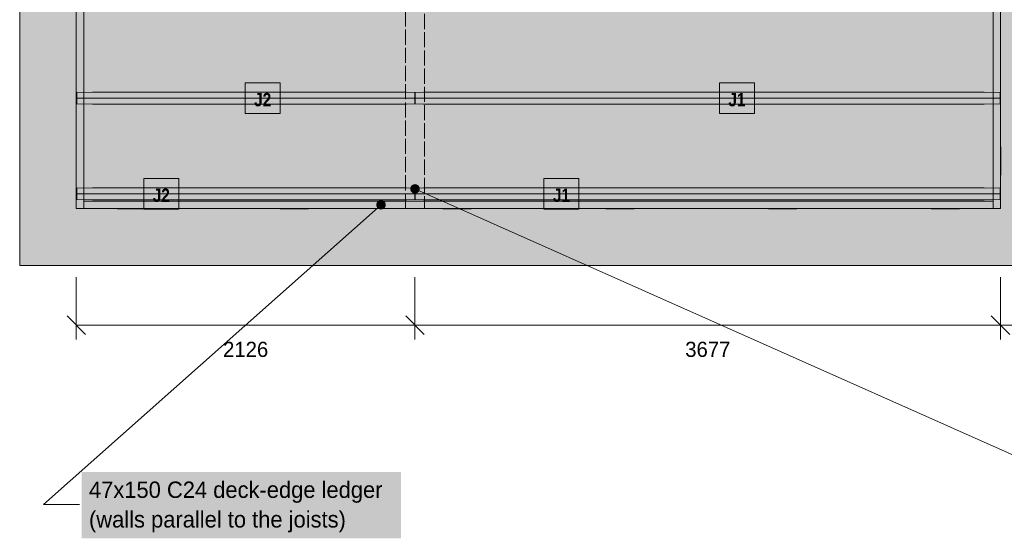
# Model space of a CAD drawing. Header units: millimetres. Extents: x 17 to 413, y 4 to 292.
# Tile 3 of 9: x 86 to 168, y 105 to 148. Entities that reach past the tile are written whole.
import ezdxf
from ezdxf.enums import TextEntityAlignment as Align

# ---------------------------------------------------------------- set-up
doc = ezdxf.new("R2010")
doc.units = ezdxf.units.MM
doc.linetypes.add('DASHED', pattern=[1.524, 1.27, -0.254])
for name, color, linetype in [('FILL-C_735940', 7, 'Continuous'), ('FILL-C_B27326', 7, 'Continuous'), ('FILL-EPS', 7, 'Continuous'), ('FILL-LIGHT', 7, 'Continuous'), ('FILL-TIMBER', 7, 'Continuous'), ('FILL-WHITE', 7, 'Continuous'), ('LINE-C_735940', 7, 'Continuous'), ('LINE-C_735940-DASH', 7, 'DASHED'), ('LINE-C_B27326', 7, 'Continuous'), ('LINE-GREY', 7, 'Continuous'), ('LINE-INK', 7, 'Continuous'), ('LINE-TLS_BLUE', 7, 'Continuous'), ('TEXT-C_B27326', 7, 'Continuous'), ('TEXT-INK', 7, 'Continuous'), ('TEXT-TLS_BLUE', 7, 'Continuous')]:
    doc.layers.add(name, color=color, linetype=linetype)
doc.styles.add('OpenSansCondensed-Bold', font='OpenSansCondensed-Bold.ttf')

msp = doc.modelspace()

# ---------------------------------------------------------------- hatches: boundary and pattern name
at = {"layer": 'FILL-C_735940', "true_color": 0x735940}
h = msp.add_hatch(color=256, dxfattribs=at)
h.dxf.hatch_style = 1
h.paths.add_polyline_path([(119.467, 133.867), (119.453, 133.97), (119.413, 134.067), (119.35, 134.149), (119.267, 134.213), (119.17, 134.253), (119.067, 134.267), (118.963, 134.253), (118.867, 134.213), (118.784, 134.149), (118.72, 134.067), (118.68, 133.97), (118.667, 133.867), (118.68, 133.763), (118.72, 133.667), (118.784, 133.584), (118.867, 133.52), (118.963, 133.48), (119.067, 133.467), (119.17, 133.48), (119.267, 133.52), (119.35, 133.584), (119.413, 133.667), (119.453, 133.763)])
at = {"layer": 'FILL-C_B27326', "true_color": 0xb27326}
h = msp.add_hatch(color=256, dxfattribs=at)
h.dxf.hatch_style = 1
h.paths.add_polyline_path([(116.623, 132.54), (116.609, 132.644), (116.569, 132.74), (116.506, 132.823), (116.423, 132.886), (116.326, 132.926), (116.223, 132.94), (116.119, 132.926), (116.023, 132.886), (115.94, 132.823), (115.877, 132.74), (115.837, 132.644), (115.823, 132.54), (115.837, 132.436), (115.877, 132.34), (115.94, 132.257), (116.023, 132.194), (116.119, 132.154), (116.223, 132.14), (116.326, 132.154), (116.423, 132.194), (116.506, 132.257), (116.569, 132.34), (116.609, 132.436)])
at = {"layer": 'FILL-EPS', "true_color": 0xd9e8f7}
h = msp.add_hatch(color=256, dxfattribs=at)
h.dxf.hatch_style = 1
h.paths.add_polyline_path([(92.075, 140.959), (90.755, 140.975), (90.755, 141.935), (92.075, 141.951), (118.353, 141.951), (119.047, 141.935), (119.047, 140.975), (118.353, 140.959)])
h = msp.add_hatch(color=256, dxfattribs=at)
h.dxf.hatch_style = 1
h.paths.add_polyline_path([(119.785, 140.959), (119.087, 140.975), (119.087, 141.935), (119.785, 141.951), (166.729, 141.951), (168.055, 141.935), (168.055, 140.975), (166.729, 140.959)])
h = msp.add_hatch(color=256, dxfattribs=at)
h.dxf.hatch_style = 1
h.paths.add_polyline_path([(92.075, 132.959), (90.755, 132.975), (90.755, 133.935), (92.075, 133.951), (118.353, 133.951), (119.047, 133.935), (119.047, 132.975), (118.353, 132.959)])
h = msp.add_hatch(color=256, dxfattribs=at)
h.dxf.hatch_style = 1
h.paths.add_polyline_path([(119.785, 132.959), (119.087, 132.975), (119.087, 133.935), (119.785, 133.951), (166.729, 133.951), (168.055, 133.935), (168.055, 132.975), (166.729, 132.959)])
at = {"layer": 'FILL-LIGHT', "true_color": 0xdedee0}
h = msp.add_hatch(color=256, dxfattribs=at)
h.dxf.hatch_style = 1
h.paths.add_polyline_path([(85.973, 234.027), (85.973, 234.027), (254.027, 234.027), (254.027, 234.027), (254.027, 234.027), (254.027, 127.473), (254.027, 127.473), (254.027, 127.473), (85.973, 127.473), (85.973, 127.473), (85.973, 127.473), (85.973, 234.027)])
h.paths.add_polyline_path([(171.905, 132.219), (171.905, 132.218), (171.905, 132.218), (171.906, 132.218), (171.906, 132.217), (171.906, 132.217), (171.906, 132.216), (171.906, 132.216), (171.907, 132.216), (171.907, 132.216), (171.907, 132.215), (171.907, 132.215), (171.908, 132.215), (171.908, 132.215), (171.909, 132.215), (171.909, 132.215), (171.909, 132.215), (249.281, 132.215), (249.282, 132.215), (249.282, 132.215), (249.282, 132.215), (249.283, 132.215), (249.283, 132.215), (249.284, 132.215), (249.284, 132.216), (249.284, 132.216), (249.284, 132.216), (249.285, 132.216), (249.285, 132.217), (249.285, 132.217), (249.285, 132.218), (249.285, 132.218), (249.285, 132.218), (249.285, 132.219), (249.285, 229.281), (249.285, 229.282), (249.285, 229.282), (249.285, 229.282), (249.285, 229.283), (249.285, 229.283), (249.285, 229.284), (249.284, 229.284), (249.284, 229.284), (249.284, 229.284), (249.284, 229.285), (249.283, 229.285), (249.283, 229.285), (249.282, 229.285), (249.282, 229.285), (249.282, 229.285), (249.281, 229.285), (171.909, 229.285), (171.909, 229.285), (171.909, 229.285), (171.908, 229.285), (171.908, 229.285), (171.907, 229.285), (171.907, 229.285), (171.907, 229.284), (171.907, 229.284), (171.906, 229.284), (171.906, 229.284), (171.906, 229.283), (171.906, 229.283), (171.906, 229.282), (171.905, 229.282), (171.905, 229.282), (171.905, 229.281)], flags=0)
h.paths.add_polyline_path([(168.091, 132.215), (168.091, 132.215), (168.091, 132.215), (168.092, 132.215), (168.092, 132.215), (168.093, 132.215), (168.093, 132.215), (168.093, 132.216), (168.093, 132.216), (168.094, 132.216), (168.094, 132.216), (168.094, 132.217), (168.094, 132.217), (168.094, 132.218), (168.095, 132.218), (168.095, 132.218), (168.095, 132.219), (168.095, 229.281), (168.095, 229.282), (168.095, 229.282), (168.094, 229.282), (168.094, 229.283), (168.094, 229.283), (168.094, 229.284), (168.094, 229.284), (168.093, 229.284), (168.093, 229.284), (168.093, 229.285), (168.093, 229.285), (168.092, 229.285), (168.092, 229.285), (168.091, 229.285), (168.091, 229.285), (168.091, 229.285), (90.719, 229.285), (90.718, 229.285), (90.718, 229.285), (90.718, 229.285), (90.717, 229.285), (90.717, 229.285), (90.716, 229.285), (90.716, 229.284), (90.716, 229.284), (90.716, 229.284), (90.715, 229.284), (90.715, 229.283), (90.715, 229.283), (90.715, 229.282), (90.715, 229.282), (90.715, 229.282), (90.715, 229.281), (90.715, 132.219), (90.715, 132.218), (90.715, 132.218), (90.715, 132.218), (90.715, 132.217), (90.715, 132.217), (90.715, 132.216), (90.716, 132.216), (90.716, 132.216), (90.716, 132.216), (90.716, 132.215), (90.717, 132.215), (90.717, 132.215), (90.718, 132.215), (90.718, 132.215), (90.718, 132.215), (90.719, 132.215)], flags=0)
at = {"layer": 'FILL-TIMBER', "true_color": 0xe6dbcc}
h = msp.add_hatch(color=256, dxfattribs=at)
h.dxf.hatch_style = 1
h.paths.add_polyline_path([(119.86, 229.28), (119.86, 132.22), (118.273, 132.22), (118.273, 229.28)])
at = {"layer": 'FILL-TIMBER', "true_color": 0xedcc99}
h = msp.add_hatch(color=256, dxfattribs=at)
h.dxf.hatch_style = 1
h.paths.add_polyline_path([(167.468, 132.215), (167.468, 229.285), (168.095, 229.285), (168.095, 132.215)])
h = msp.add_hatch(color=256, dxfattribs=at)
h.dxf.hatch_style = 1
h.paths.add_polyline_path([(90.715, 132.215), (90.715, 150.309), (91.341, 150.309), (91.341, 132.215)])
h = msp.add_hatch(color=256, dxfattribs=at)
h.dxf.hatch_style = 1
h.paths.add_polyline_path([(90.688, 145.123), (90.688, 147.496), (90.715, 147.496), (90.715, 145.123)])
h = msp.add_hatch(color=256, dxfattribs=at)
h.dxf.hatch_style = 1
h.paths.add_polyline_path([(90.688, 135.028), (90.688, 137.401), (90.715, 137.401), (90.715, 135.028)])
h = msp.add_hatch(color=256, dxfattribs=at)
h.dxf.hatch_style = 1
h.paths.add_polyline_path([(168.095, 135.028), (168.095, 137.401), (168.121, 137.401), (168.121, 135.028)])
h = msp.add_hatch(color=256, dxfattribs=at)
h.dxf.hatch_style = 1
h.paths.add_polyline_path([(91.341, 132.215), (91.341, 132.841), (167.468, 132.841), (167.468, 132.215)])
h = msp.add_hatch(color=256, dxfattribs=at)
h.dxf.hatch_style = 1
h.paths.add_polyline_path([(94.155, 132.188), (94.155, 132.215), (96.528, 132.215), (96.528, 132.188)])
h = msp.add_hatch(color=256, dxfattribs=at)
h.dxf.hatch_style = 1
h.paths.add_polyline_path([(107.78, 132.188), (107.78, 132.215), (110.153, 132.215), (110.153, 132.188)])
h = msp.add_hatch(color=256, dxfattribs=at)
h.dxf.hatch_style = 1
h.paths.add_polyline_path([(121.405, 132.188), (121.405, 132.215), (123.779, 132.215), (123.779, 132.188)])
h = msp.add_hatch(color=256, dxfattribs=at)
h.dxf.hatch_style = 1
h.paths.add_polyline_path([(135.031, 132.188), (135.031, 132.215), (137.404, 132.215), (137.404, 132.188)])
h = msp.add_hatch(color=256, dxfattribs=at)
h.dxf.hatch_style = 1
h.paths.add_polyline_path([(148.656, 132.188), (148.656, 132.215), (151.029, 132.215), (151.029, 132.188)])
h = msp.add_hatch(color=256, dxfattribs=at)
h.dxf.hatch_style = 1
h.paths.add_polyline_path([(162.281, 132.188), (162.281, 132.215), (164.655, 132.215), (164.655, 132.188)])
at = {"layer": 'FILL-WHITE', "true_color": 0xffffff}
h = msp.add_hatch(color=256, dxfattribs=at)
h.dxf.hatch_style = 1
h.paths.add_polyline_path([(104.852, 140.179), (107.778, 140.179), (107.778, 142.731), (104.852, 142.731)])
h = msp.add_hatch(color=256, dxfattribs=at)
h.dxf.hatch_style = 1
h.paths.add_polyline_path([(144.556, 140.179), (147.482, 140.179), (147.482, 142.731), (144.556, 142.731)])
h = msp.add_hatch(color=256, dxfattribs=at)
h.dxf.hatch_style = 1
h.paths.add_polyline_path([(96.365, 132.179), (99.291, 132.179), (99.291, 134.731), (96.365, 134.731)])
h = msp.add_hatch(color=256, dxfattribs=at)
h.dxf.hatch_style = 1
h.paths.add_polyline_path([(129.866, 132.179), (132.792, 132.179), (132.792, 134.731), (129.866, 134.731)])
h = msp.add_hatch(color=256, dxfattribs=at)
h.dxf.hatch_style = 1
h.paths.add_polyline_path([(91.173, 104.635), (117.893, 104.635), (117.893, 110.188), (91.173, 110.188)])

# ---------------------------------------------------------------- linework, layer by layer
at = {"layer": 'LINE-C_735940', "lineweight": 5}
msp.add_line((119.067, 133.867), (178.403, 107.473), dxfattribs=at)
at = {"layer": 'LINE-C_735940-DASH', "lineweight": 5}
msp.add_lwpolyline([(119.86, 229.28), (119.86, 132.22), (118.273, 132.22), (118.273, 229.28)], close=True, dxfattribs=at)
at = {"layer": 'LINE-C_B27326', "lineweight": 5}
for p, q in [((116.223, 132.54), (87.973, 107.473)), ((87.973, 107.473), (90.973, 107.473))]:
    msp.add_line(p, q, dxfattribs=at)
for points in [[(167.468, 132.215), (167.468, 229.285), (168.095, 229.285), (168.095, 132.215)], [(90.715, 132.215), (90.715, 150.309), (91.341, 150.309), (91.341, 132.215)], [(90.688, 145.123), (90.688, 147.496), (90.715, 147.496), (90.715, 145.123)], [(90.688, 135.028), (90.688, 137.401), (90.715, 137.401), (90.715, 135.028)], [(168.095, 135.028), (168.095, 137.401), (168.121, 137.401), (168.121, 135.028)], [(91.341, 132.215), (91.341, 132.841), (167.468, 132.841), (167.468, 132.215)], [(94.155, 132.188), (94.155, 132.215), (96.528, 132.215), (96.528, 132.188)], [(107.78, 132.188), (107.78, 132.215), (110.153, 132.215), (110.153, 132.188)], [(121.405, 132.188), (121.405, 132.215), (123.779, 132.215), (123.779, 132.188)], [(135.031, 132.188), (135.031, 132.215), (137.404, 132.215), (137.404, 132.188)], [(148.656, 132.188), (148.656, 132.215), (151.029, 132.215), (151.029, 132.188)], [(162.281, 132.188), (162.281, 132.215), (164.655, 132.215), (164.655, 132.188)]]:
    msp.add_lwpolyline(points, close=True, dxfattribs=at)
at = {"layer": 'LINE-GREY', "lineweight": 5}
msp.add_lwpolyline([(85.973, 234.027), (85.973, 234.027), (254.027, 234.027), (254.027, 234.027), (254.027, 234.027), (254.027, 127.473), (254.027, 127.473), (254.027, 127.473), (85.973, 127.473), (85.973, 127.473), (85.973, 127.473), (85.973, 234.027)], close=True, dxfattribs=at)
msp.add_lwpolyline([(90.715, 229.281), (90.715, 132.219), (90.715, 132.218), (90.715, 132.218), (90.715, 132.218), (90.715, 132.217), (90.715, 132.217), (90.715, 132.216), (90.716, 132.216), (90.716, 132.216), (90.716, 132.216), (90.716, 132.215), (90.717, 132.215), (90.717, 132.215), (90.718, 132.215), (90.718, 132.215), (90.718, 132.215), (90.719, 132.215), (168.091, 132.215), (168.091, 132.215), (168.091, 132.215), (168.092, 132.215), (168.092, 132.215), (168.093, 132.215), (168.093, 132.215), (168.093, 132.216), (168.093, 132.216), (168.094, 132.216), (168.094, 132.216), (168.094, 132.217), (168.094, 132.217), (168.094, 132.218), (168.095, 132.218), (168.095, 132.218), (168.095, 132.219), (168.095, 229.281)], dxfattribs=at)
at = {"layer": 'LINE-INK', "lineweight": 5}
for p, q in [((90.715, 126.473), (90.715, 121.273)), ((119.067, 126.473), (119.067, 121.273)), ((168.095, 126.473), (168.095, 121.273)), ((89.937, 123.251), (91.492, 121.696)), ((118.289, 123.251), (119.844, 121.696)), ((167.317, 123.251), (168.872, 121.696)), ((90.715, 122.473), (249.285, 122.473))]:
    msp.add_line(p, q, dxfattribs=at)
at = {"layer": 'LINE-TLS_BLUE', "lineweight": 5}
for p, q in [((90.755, 141.455), (119.047, 141.455)), ((119.087, 141.455), (168.055, 141.455)), ((90.755, 133.455), (119.047, 133.455)), ((119.087, 133.455), (168.055, 133.455))]:
    msp.add_line(p, q, dxfattribs=at)
for points in [[(104.852, 140.179), (107.778, 140.179), (107.778, 142.731), (104.852, 142.731)], [(144.556, 140.179), (147.482, 140.179), (147.482, 142.731), (144.556, 142.731)], [(92.075, 140.959), (90.755, 140.975), (90.755, 141.935), (92.075, 141.951), (118.353, 141.951), (119.047, 141.935), (119.047, 140.975), (118.353, 140.959)], [(119.785, 140.959), (119.087, 140.975), (119.087, 141.935), (119.785, 141.951), (166.729, 141.951), (168.055, 141.935), (168.055, 140.975), (166.729, 140.959)], [(96.365, 132.179), (99.291, 132.179), (99.291, 134.731), (96.365, 134.731)], [(129.866, 132.179), (132.792, 132.179), (132.792, 134.731), (129.866, 134.731)], [(92.075, 132.959), (90.755, 132.975), (90.755, 133.935), (92.075, 133.951), (118.353, 133.951), (119.047, 133.935), (119.047, 132.975), (118.353, 132.959)], [(119.785, 132.959), (119.087, 132.975), (119.087, 133.935), (119.785, 133.951), (166.729, 133.951), (168.055, 133.935), (168.055, 132.975), (166.729, 132.959)]]:
    msp.add_lwpolyline(points, close=True, dxfattribs=at)

# ---------------------------------------------------------------- texts
at = {"layer": 'TEXT-C_B27326'}
for s, p in [('47x150 C24 deck-edge ledger', (91.773, 108.012)), ('(walls parallel to the joists)', (91.773, 105.535))]:
    msp.add_text(s, height=1.3716, dxfattribs=at).set_placement(p)
at = {"layer": 'TEXT-INK'}
for s, p in [('2126', (104.891, 119.809)), ('3677', (143.581, 119.809))]:
    msp.add_text(s, height=1.27, dxfattribs=at).set_placement(p, align=Align.CENTER)
at = {"layer": 'TEXT-TLS_BLUE', "style": 'OpenSansCondensed-Bold'}
for s, p in [('J2', (106.315, 140.779)), ('J1', (146.019, 140.779)), ('J2', (97.828, 132.779)), ('J1', (131.329, 132.779))]:
    msp.add_text(s, height=1.1176, dxfattribs=at).set_placement(p, align=Align.CENTER)

doc.saveas('drawing.dxf')
